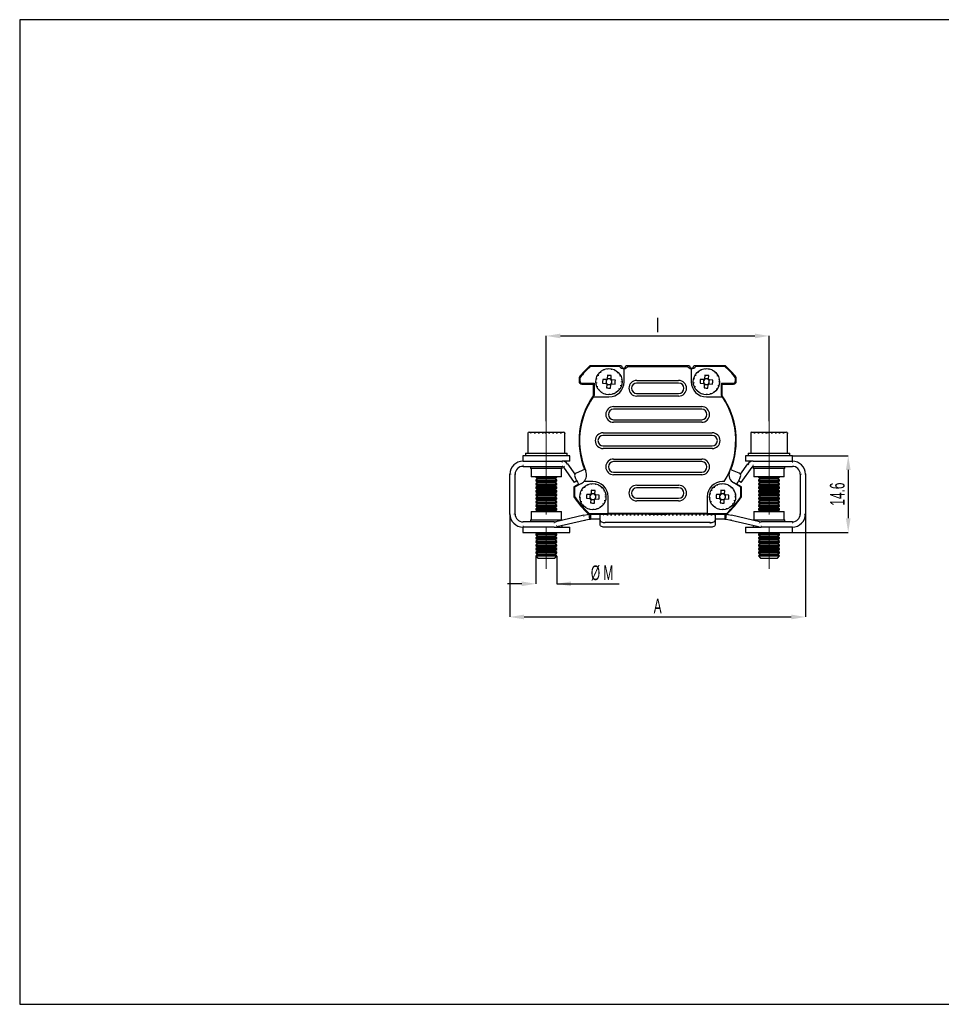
# Model space of a CAD drawing. Header units: millimetres. Extents: x 113 to 1343, y 162 to 690.
# Tile 1 of 46: x 166 to 342, y 250 to 438. Entities that reach past the tile are written whole.
import ezdxf

# ---------------------------------------------------------------- set-up
doc = ezdxf.new("R2010")
doc.units = ezdxf.units.MM
doc.header["$PDSIZE"] = -1
doc.linetypes.add('CENTERX2', pattern=[20.32, 12.7, -2.54, 2.54, -2.54])
doc.linetypes.add('DOT2', pattern=[0.635, 0, -0.635])
doc.layers.add('LINEE_SOTTILI', color=7, linetype='Continuous')
doc.styles.add('SLDTEXTSTYLE2', font='TXT', dxfattribs={"width": 0.605})
doc.dimstyles.new('SLDDIMSTYLE0', dxfattribs={"dimtxt": 2.8, "dimasz": 2.7, "dimexe": 0, "dimexo": 0.0625, "dimgap": 0.7, "dimtad": 1, "dimrnd": 1e-09, "dimzin": 12, "dimdsep": 46, "dimtxsty": 'SLDTEXTSTYLE2', "dimsah": 1, "dimcen": 0.09, "dimadec": 0, "dimazin": 3, "dimtfac": 1, "dimtdec": 3, "dimtofl": 0, "dimtmove": 0, "dimatfit": 3, "dimfxl": 1, "dimfrac": 2, "dimtolj": 1, "dimtzin": 12, "dimarcsym": 0})

# ---------------------------------------------------------------- blocks, each defined once
blk = doc.blocks.new('*D181')
at = {"layer": 'Defpoints', "color": 0}
for p in [(313.18, 355.01), (313.18, 340.41), (323.8, 340.41)]:
    blk.add_point(p, dxfattribs=at)
at = {"layer": 'LINEE_SOTTILI', "color": 0, "lineweight": -2}
for p, q in [((313.24, 355.01), (323.8, 355.01)), ((323.8, 352.31), (323.8, 343.11)), ((313.24, 340.41), (323.8, 340.41))]:
    blk.add_line(p, q, dxfattribs=at)
at = {"layer": 'LINEE_SOTTILI', "color": 0}
for points in [[(324.25, 352.31), (323.35, 352.31), (323.8, 355.01)], [(323.35, 343.11), (324.25, 343.11), (323.8, 340.41)]]:
    blk.add_solid(points, dxfattribs=at)
at = {"layer": 'LINEE_SOTTILI', "color": 0, "insert": (320.3, 347.71), "char_height": 2.8, "attachment_point": 2, "rotation": 90, "style": 'SLDTEXTSTYLE2'}
blk.add_mtext('\\A1;14.6', dxfattribs=at)

msp = doc.modelspace()

# ---------------------------------------------------------------- linework, layer by layer
at = {"color": 7, "linetype": 'Continuous', "lineweight": 25}
for p, q in [((280.53, 372.157), (274.488, 372.157)), ((280.13, 372.057), (274.601, 372.057)), ((293.53, 372.157), (281.33, 372.157)), ((281.73, 372.057), (293.13, 372.057)), ((300.372, 372.157), (294.33, 372.157)), ((300.259, 372.057), (294.73, 372.057)), ((277.836, 370.378), (277.795, 369.723)), ((278.533, 369.676), (278.574, 370.331)), ((281.03, 369.157), (281.03, 371.662)), ((293.83, 371.662), (293.83, 369.157)), ((296.436, 370.378), (296.395, 369.723)), ((297.133, 369.676), (297.174, 370.331)), ((272.43, 369.972), (272.43, 369.207)), ((272.58, 369.919), (272.58, 369.357)), ((272.93, 368.707), (275.13, 368.707)), ((273.08, 368.857), (275.28, 368.857)), ((275.13, 368.707), (275.13, 366.493)), ((275.28, 368.857), (275.28, 366.532)), ((276.91, 368.864), (277.564, 368.822)), ((277.611, 369.561), (276.956, 369.602)), ((277.575, 369.127), (277.555, 368.823)), ((277.602, 369.561), (277.583, 369.258)), ((277.726, 368.639), (277.685, 367.984)), ((277.726, 368.63), (278.03, 368.611)), ((278.099, 369.713), (277.795, 369.732)), ((278.16, 368.602), (278.464, 368.583)), ((278.534, 369.685), (278.23, 369.704)), ((278.424, 367.937), (278.465, 368.592)), ((278.648, 368.754), (279.303, 368.713)), ((278.657, 368.753), (278.677, 369.057)), ((278.685, 369.188), (278.704, 369.492)), ((279.35, 369.451), (278.695, 369.493)), ((283.43, 369.407), (291.43, 369.407)), ((291.43, 368.907), (283.43, 368.907)), ((295.51, 368.864), (296.164, 368.822)), ((296.211, 369.561), (295.556, 369.602)), ((296.175, 369.127), (296.155, 368.823)), ((296.202, 369.561), (296.183, 369.258)), ((296.326, 368.639), (296.285, 367.984)), ((296.326, 368.63), (296.63, 368.611)), ((296.699, 369.713), (296.395, 369.732)), ((296.76, 368.602), (297.064, 368.583)), ((297.134, 369.685), (296.83, 369.704)), ((297.024, 367.937), (297.065, 368.592)), ((297.248, 368.754), (297.903, 368.713)), ((297.257, 368.753), (297.277, 369.057)), ((297.285, 369.188), (297.304, 369.492)), ((297.95, 369.451), (297.295, 369.493)), ((299.58, 366.532), (299.58, 368.857)), ((299.58, 368.857), (301.78, 368.857)), ((299.73, 368.707), (301.93, 368.707)), ((299.73, 366.493), (299.73, 368.707)), ((302.28, 369.357), (302.28, 369.919)), ((302.43, 369.207), (302.43, 369.972)), ((283.43, 366.907), (291.43, 366.907)), ((275.089, 366.257), (278.13, 366.257)), ((291.43, 366.407), (283.43, 366.407)), ((296.73, 366.257), (299.77, 366.257)), ((279.03, 364.407), (295.83, 364.407)), ((295.83, 363.907), (279.03, 363.907)), ((279.03, 361.907), (295.83, 361.907)), ((295.83, 361.407), (279.03, 361.407)), ((262.68, 359.307), (262.68, 355.507)), ((262.88, 359.507), (265.522, 359.507)), ((265.522, 359.507), (269.48, 359.507)), ((269.68, 355.507), (269.68, 359.307)), ((277.03, 359.407), (297.83, 359.407)), ((297.83, 358.907), (277.03, 358.907)), ((305.18, 359.307), (305.18, 355.507)), ((305.38, 359.507), (308.173, 359.507)), ((308.173, 359.507), (311.98, 359.507)), ((312.18, 355.507), (312.18, 359.307)), ((262.18, 355.507), (262.18, 355.007)), ((262.18, 355.507), (270.18, 355.507)), ((270.18, 355.007), (270.18, 355.507)), ((277.03, 356.907), (297.83, 356.907)), ((297.83, 356.407), (277.03, 356.407)), ((304.68, 355.507), (304.68, 355.007)), ((304.68, 355.507), (312.68, 355.507)), ((312.68, 355.007), (312.68, 355.507)), ((261.68, 355.007), (261.68, 354.007)), ((270.68, 355.007), (261.68, 355.007)), ((261.73, 354.007), (261.68, 354.007)), ((261.73, 354.007), (269.181, 354.007)), ((270.68, 354.007), (269.181, 354.007)), ((270.246, 353.453), (271.62, 351.491)), ((270.68, 354.007), (270.68, 355.007)), ((279.03, 354.407), (295.83, 354.407)), ((295.83, 353.907), (279.03, 353.907)), ((303.234, 351.483), (304.613, 353.453)), ((304.18, 355.007), (304.18, 354.007)), ((313.18, 355.007), (304.18, 355.007)), ((305.68, 354.007), (304.18, 354.007)), ((305.678, 354.007), (313.13, 354.007)), ((313.18, 354.007), (313.13, 354.007)), ((313.18, 354.007), (313.18, 355.007)), ((259.23, 343.907), (259.23, 351.507)), ((260.23, 343.907), (260.23, 351.507)), ((261.73, 353.007), (269.181, 353.007)), ((263.18, 353.007), (263.18, 352.607)), ((269.18, 352.607), (263.18, 352.607)), ((263.28, 352.607), (263.28, 351.007)), ((269.08, 351.007), (269.08, 352.607)), ((269.18, 352.607), (269.18, 353.007)), ((269.427, 352.88), (271.511, 349.904)), ((273.478, 352.397), (271.864, 351.712)), ((279.03, 351.907), (295.83, 351.907)), ((295.83, 351.407), (279.03, 351.407)), ((302.981, 351.706), (301.363, 352.351)), ((303.349, 349.904), (305.432, 352.88)), ((305.678, 353.007), (313.13, 353.007)), ((305.68, 353.007), (305.68, 352.607)), ((311.68, 352.607), (305.68, 352.607)), ((305.78, 352.607), (305.78, 351.007)), ((311.58, 351.007), (311.58, 352.607)), ((311.68, 352.607), (311.68, 353.007)), ((314.63, 351.507), (314.63, 343.907)), ((315.63, 351.507), (315.63, 343.907)), ((269.08, 351.007), (263.28, 351.007)), ((264.18, 351.007), (264.18, 350.927)), ((264.18, 350.927), (264.57, 350.654)), ((264.18, 350.927), (268.18, 350.927)), ((264.57, 350.654), (264.18, 350.381)), ((264.18, 350.381), (264.18, 350.238)), ((264.18, 350.381), (268.18, 350.381)), ((264.18, 350.238), (264.57, 349.965)), ((264.18, 350.238), (268.18, 350.238)), ((264.57, 349.965), (264.18, 349.692)), ((264.18, 349.692), (264.18, 349.55)), ((264.18, 349.692), (268.18, 349.692)), ((264.18, 349.55), (264.57, 349.277)), ((264.18, 349.55), (268.18, 349.55)), ((264.57, 350.654), (267.79, 350.654)), ((264.57, 349.965), (267.79, 349.965)), ((267.79, 350.654), (268.18, 350.927)), ((268.18, 350.381), (267.79, 350.654)), ((267.79, 349.965), (268.18, 350.238)), ((268.18, 349.692), (267.79, 349.965)), ((267.79, 349.277), (268.18, 349.55)), ((268.18, 350.927), (268.18, 351.007)), ((268.18, 350.238), (268.18, 350.381)), ((268.18, 349.55), (268.18, 349.692)), ((272.304, 349.614), (271.43, 349.109)), ((271.981, 350.233), (271.511, 349.904)), ((272.901, 349.746), (271.58, 349.02)), ((275.055, 350.107), (273.364, 350.107)), ((300.125, 350.107), (299.805, 350.107)), ((303.33, 349.051), (301.958, 349.843)), ((303.43, 349.109), (302.545, 349.595)), ((303.349, 349.904), (302.879, 350.233)), ((311.58, 351.007), (305.78, 351.007)), ((306.68, 351.007), (306.68, 350.927)), ((306.68, 350.927), (307.07, 350.654)), ((306.68, 350.927), (310.68, 350.927)), ((307.07, 350.654), (306.68, 350.381)), ((306.68, 350.381), (306.68, 350.238)), ((306.68, 350.381), (310.68, 350.381)), ((306.68, 350.238), (307.07, 349.965)), ((306.68, 350.238), (310.68, 350.238)), ((307.07, 349.965), (306.68, 349.692)), ((306.68, 349.692), (306.68, 349.55)), ((306.68, 349.692), (310.68, 349.692)), ((306.68, 349.55), (307.07, 349.277)), ((306.68, 349.55), (310.68, 349.55)), ((307.07, 350.654), (310.29, 350.654)), ((307.07, 349.965), (310.29, 349.965)), ((310.29, 350.654), (310.68, 350.927)), ((310.68, 350.381), (310.29, 350.654)), ((310.29, 349.965), (310.68, 350.238)), ((310.68, 349.692), (310.29, 349.965)), ((310.29, 349.277), (310.68, 349.55)), ((310.68, 350.927), (310.68, 351.007)), ((310.68, 350.238), (310.68, 350.381)), ((310.68, 349.55), (310.68, 349.692)), ((264.57, 349.277), (264.18, 349.004)), ((264.18, 349.004), (264.18, 348.861)), ((264.18, 349.004), (268.18, 349.004)), ((264.18, 348.861), (264.57, 348.588)), ((264.18, 348.861), (268.18, 348.861)), ((264.57, 348.588), (264.18, 348.315)), ((264.18, 348.315), (264.18, 348.173)), ((264.18, 348.315), (268.18, 348.315)), ((264.18, 348.173), (264.57, 347.9)), ((264.18, 348.173), (268.18, 348.173)), ((264.57, 347.9), (264.18, 347.627)), ((264.18, 347.627), (264.18, 347.484)), ((264.18, 347.627), (268.18, 347.627)), ((264.57, 349.277), (267.79, 349.277)), ((264.57, 348.588), (267.79, 348.588)), ((264.57, 347.9), (267.79, 347.9)), ((268.18, 349.004), (267.79, 349.277)), ((267.79, 348.588), (268.18, 348.861)), ((268.18, 348.315), (267.79, 348.588)), ((267.79, 347.9), (268.18, 348.173)), ((268.18, 347.627), (267.79, 347.9)), ((268.18, 348.861), (268.18, 349.004)), ((268.18, 348.173), (268.18, 348.315)), ((268.18, 347.484), (268.18, 347.627)), ((271.43, 349.109), (271.43, 347.204)), ((271.58, 349.02), (271.58, 347.25)), ((274.536, 347.611), (273.881, 347.652)), ((274.761, 348.428), (274.72, 347.773)), ((275.024, 347.763), (274.72, 347.782)), ((275.459, 347.735), (275.155, 347.754)), ((275.458, 347.726), (275.499, 348.381)), ((283.43, 349.407), (291.43, 349.407)), ((291.43, 348.907), (283.43, 348.907)), ((299.286, 347.611), (298.631, 347.652)), ((299.511, 348.428), (299.47, 347.773)), ((299.774, 347.763), (299.47, 347.782)), ((300.209, 347.735), (299.905, 347.754)), ((300.208, 347.726), (300.249, 348.381)), ((303.33, 347.234), (303.33, 349.051)), ((303.43, 347.204), (303.43, 349.109)), ((307.07, 349.277), (306.68, 349.004)), ((306.68, 349.004), (306.68, 348.861)), ((306.68, 349.004), (310.68, 349.004)), ((306.68, 348.861), (307.07, 348.588)), ((306.68, 348.861), (310.68, 348.861)), ((307.07, 348.588), (306.68, 348.315)), ((306.68, 348.315), (306.68, 348.173)), ((306.68, 348.315), (310.68, 348.315)), ((306.68, 348.173), (307.07, 347.9)), ((306.68, 348.173), (310.68, 348.173)), ((307.07, 347.9), (306.68, 347.627)), ((306.68, 347.627), (306.68, 347.484)), ((306.68, 347.627), (310.68, 347.627)), ((307.07, 349.277), (310.29, 349.277)), ((307.07, 348.588), (310.29, 348.588)), ((307.07, 347.9), (310.29, 347.9)), ((310.68, 349.004), (310.29, 349.277)), ((310.29, 348.588), (310.68, 348.861)), ((310.68, 348.315), (310.29, 348.588)), ((310.29, 347.9), (310.68, 348.173)), ((310.68, 347.627), (310.29, 347.9)), ((310.68, 348.861), (310.68, 349.004)), ((310.68, 348.173), (310.68, 348.315)), ((310.68, 347.484), (310.68, 347.627)), ((264.18, 347.484), (264.57, 347.211)), ((264.18, 347.484), (268.18, 347.484)), ((264.57, 347.211), (264.18, 346.938)), ((264.18, 346.938), (264.18, 346.796)), ((264.18, 346.938), (268.18, 346.938)), ((264.18, 346.796), (264.57, 346.523)), ((264.18, 346.796), (268.18, 346.796)), ((264.57, 346.523), (264.18, 346.25)), ((264.18, 346.25), (264.18, 346.107)), ((264.18, 346.25), (268.18, 346.25)), ((264.18, 346.107), (264.57, 345.834)), ((264.18, 346.107), (268.18, 346.107)), ((264.57, 345.834), (264.18, 345.561)), ((264.57, 347.211), (267.79, 347.211)), ((264.57, 346.523), (267.79, 346.523)), ((264.57, 345.834), (267.79, 345.834)), ((267.79, 347.211), (268.18, 347.484)), ((268.18, 346.938), (267.79, 347.211)), ((267.79, 346.523), (268.18, 346.796)), ((268.18, 346.25), (267.79, 346.523)), ((267.79, 345.834), (268.18, 346.107)), ((268.18, 345.561), (267.79, 345.834)), ((268.18, 346.796), (268.18, 346.938)), ((268.18, 346.107), (268.18, 346.25)), ((273.835, 346.914), (274.489, 346.872)), ((274.5, 347.177), (274.48, 346.873)), ((274.527, 347.611), (274.508, 347.308)), ((274.651, 346.689), (274.61, 346.034)), ((274.651, 346.68), (274.955, 346.661)), ((275.085, 346.652), (275.389, 346.633)), ((275.349, 345.987), (275.39, 346.642)), ((275.573, 346.804), (276.228, 346.763)), ((275.582, 346.803), (275.602, 347.107)), ((275.61, 347.238), (275.629, 347.542)), ((276.275, 347.501), (275.62, 347.543)), ((277.955, 344.007), (277.955, 347.207)), ((283.43, 346.907), (291.43, 346.907)), ((291.43, 346.407), (283.43, 346.407)), ((296.905, 347.207), (296.905, 344.007)), ((298.585, 346.914), (299.239, 346.872)), ((299.25, 347.177), (299.23, 346.873)), ((299.277, 347.611), (299.258, 347.308)), ((299.401, 346.689), (299.36, 346.034)), ((299.401, 346.68), (299.705, 346.661)), ((299.835, 346.652), (300.139, 346.633)), ((300.099, 345.987), (300.14, 346.642)), ((300.323, 346.804), (300.978, 346.763)), ((300.332, 346.803), (300.352, 347.107)), ((300.36, 347.238), (300.379, 347.542)), ((301.025, 347.501), (300.37, 347.543)), ((306.68, 347.484), (307.07, 347.211)), ((306.68, 347.484), (310.68, 347.484)), ((307.07, 347.211), (306.68, 346.938)), ((306.68, 346.938), (306.68, 346.796)), ((306.68, 346.938), (310.68, 346.938)), ((306.68, 346.796), (307.07, 346.523)), ((306.68, 346.796), (310.68, 346.796)), ((307.07, 346.523), (306.68, 346.25)), ((306.68, 346.25), (306.68, 346.107)), ((306.68, 346.25), (310.68, 346.25)), ((306.68, 346.107), (307.07, 345.834)), ((306.68, 346.107), (310.68, 346.107)), ((307.07, 345.834), (306.68, 345.561)), ((307.07, 347.211), (310.29, 347.211)), ((307.07, 346.523), (310.29, 346.523)), ((307.07, 345.834), (310.29, 345.834)), ((310.29, 347.211), (310.68, 347.484)), ((310.68, 346.938), (310.29, 347.211)), ((310.29, 346.523), (310.68, 346.796)), ((310.68, 346.25), (310.29, 346.523)), ((310.29, 345.834), (310.68, 346.107)), ((310.68, 345.561), (310.29, 345.834)), ((310.68, 346.796), (310.68, 346.938)), ((310.68, 346.107), (310.68, 346.25)), ((263.28, 344.407), (263.28, 342.807)), ((263.28, 344.407), (269.08, 344.407)), ((264.18, 345.561), (264.18, 345.419)), ((264.18, 345.561), (268.18, 345.561)), ((264.18, 345.419), (264.57, 345.146)), ((264.18, 345.419), (268.18, 345.419)), ((264.57, 345.146), (264.18, 344.873)), ((264.18, 344.873), (264.18, 344.731)), ((264.18, 344.873), (268.18, 344.873)), ((264.18, 344.731), (264.57, 344.457)), ((264.18, 344.731), (268.18, 344.731)), ((264.57, 344.457), (264.498, 344.407)), ((264.57, 345.146), (267.79, 345.146)), ((264.57, 344.457), (267.79, 344.457)), ((267.79, 345.146), (268.18, 345.419)), ((268.18, 344.873), (267.79, 345.146)), ((267.79, 344.457), (268.18, 344.731)), ((267.861, 344.407), (267.79, 344.457)), ((268.18, 345.419), (268.18, 345.561)), ((268.18, 344.731), (268.18, 344.873)), ((269.08, 342.807), (269.08, 344.407)), ((274.217, 343.907), (277.93, 343.907)), ((274.316, 343.891), (274.43, 342.898)), ((274.33, 344.007), (277.955, 344.007)), ((274.601, 343.907), (274.601, 342.907)), ((276.43, 343.704), (276.43, 343.888)), ((277.93, 343.907), (278.03, 344.007)), ((285.68, 343.907), (277.93, 343.907)), ((296.905, 344.007), (277.955, 344.007)), ((285.58, 344.007), (285.68, 343.907)), ((285.68, 343.907), (289.18, 343.907)), ((289.18, 343.907), (289.28, 344.007)), ((296.93, 343.907), (289.18, 343.907)), ((296.83, 344.007), (296.93, 343.907)), ((296.905, 344.007), (300.602, 344.007)), ((296.93, 343.907), (300.642, 343.907)), ((298.43, 343.888), (298.43, 343.704)), ((300.259, 343.907), (300.259, 342.907)), ((300.43, 342.898), (300.544, 343.891)), ((305.78, 344.407), (305.78, 342.807)), ((305.78, 344.407), (311.58, 344.407)), ((306.68, 345.561), (306.68, 345.419)), ((306.68, 345.561), (310.68, 345.561)), ((306.68, 345.419), (307.07, 345.146)), ((306.68, 345.419), (310.68, 345.419)), ((307.07, 345.146), (306.68, 344.873)), ((306.68, 344.873), (306.68, 344.731)), ((306.68, 344.873), (310.68, 344.873)), ((306.68, 344.731), (307.07, 344.457)), ((306.68, 344.731), (310.68, 344.731)), ((307.07, 344.457), (306.998, 344.407)), ((307.07, 345.146), (310.29, 345.146)), ((307.07, 344.457), (310.29, 344.457)), ((310.29, 345.146), (310.68, 345.419)), ((310.68, 344.873), (310.29, 345.146)), ((310.29, 344.457), (310.68, 344.731)), ((310.361, 344.407), (310.29, 344.457)), ((310.68, 345.419), (310.68, 345.561)), ((310.68, 344.731), (310.68, 344.873)), ((311.58, 342.807), (311.58, 344.407)), ((267.648, 342.407), (261.73, 342.407)), ((263.18, 342.807), (263.18, 342.407)), ((263.18, 342.807), (269.18, 342.807)), ((273.333, 343.681), (267.985, 342.446)), ((273.448, 342.681), (268.21, 341.472)), ((269.18, 342.722), (269.18, 342.807)), ((273.333, 343.681), (274.038, 343.843)), ((274.263, 342.869), (273.448, 342.681)), ((276.413, 342.907), (274.601, 342.907)), ((276.43, 342.728), (276.43, 343.704)), ((276.43, 341.845), (276.43, 342.728)), ((297.43, 342.259), (277.43, 342.259)), ((298.43, 343.704), (298.43, 342.728)), ((298.43, 342.728), (298.43, 341.845)), ((300.259, 342.907), (298.447, 342.907)), ((301.411, 342.681), (300.596, 342.869)), ((300.821, 343.843), (301.526, 343.681)), ((306.649, 341.472), (301.411, 342.681)), ((306.874, 342.446), (301.526, 343.681)), ((305.68, 342.807), (305.68, 342.722)), ((305.68, 342.807), (311.68, 342.807)), ((313.13, 342.407), (307.212, 342.407)), ((311.68, 342.407), (311.68, 342.807)), ((261.68, 341.407), (261.68, 340.407)), ((261.68, 341.407), (261.73, 341.407)), ((261.68, 340.407), (270.68, 340.407)), ((267.648, 341.407), (261.73, 341.407)), ((264.57, 340.327), (264.18, 340.054)), ((264.454, 340.407), (264.57, 340.327)), ((264.57, 340.327), (267.79, 340.327)), ((267.648, 341.407), (270.68, 341.407)), ((267.79, 340.327), (267.905, 340.407)), ((268.18, 340.054), (267.79, 340.327)), ((269.18, 341.407), (269.18, 341.695)), ((270.68, 340.407), (270.68, 341.407)), ((297.43, 341.376), (277.43, 341.376)), ((304.18, 341.407), (304.18, 340.407)), ((304.18, 341.407), (307.212, 341.407)), ((304.18, 340.407), (313.18, 340.407)), ((305.68, 341.695), (305.68, 341.407)), ((307.07, 340.327), (306.68, 340.054)), ((306.954, 340.407), (307.07, 340.327)), ((307.07, 340.327), (310.29, 340.327)), ((313.13, 341.407), (307.212, 341.407)), ((310.29, 340.327), (310.405, 340.407)), ((310.68, 340.054), (310.29, 340.327)), ((313.13, 341.407), (313.18, 341.407)), ((313.18, 340.407), (313.18, 341.407)), ((264.18, 340.054), (264.18, 339.911)), ((264.18, 340.054), (268.18, 340.054)), ((264.18, 339.911), (264.57, 339.638)), ((264.18, 339.911), (268.18, 339.911)), ((264.57, 339.638), (264.18, 339.365)), ((264.18, 339.365), (264.18, 339.223)), ((264.18, 339.365), (268.18, 339.365)), ((264.18, 339.223), (264.57, 338.95)), ((264.18, 339.223), (268.18, 339.223)), ((264.57, 338.95), (264.18, 338.677)), ((264.18, 338.677), (264.18, 338.534)), ((264.18, 338.677), (268.18, 338.677)), ((264.18, 338.534), (264.57, 338.261)), ((264.18, 338.534), (268.18, 338.534)), ((264.57, 338.261), (264.18, 337.988)), ((264.57, 339.638), (267.79, 339.638)), ((264.57, 338.95), (267.79, 338.95)), ((264.57, 338.261), (267.79, 338.261)), ((267.79, 339.638), (268.18, 339.911)), ((268.18, 339.365), (267.79, 339.638)), ((267.79, 338.95), (268.18, 339.223)), ((268.18, 338.677), (267.79, 338.95)), ((267.79, 338.261), (268.18, 338.534)), ((268.18, 337.988), (267.79, 338.261)), ((268.18, 339.911), (268.18, 340.054)), ((268.18, 339.223), (268.18, 339.365)), ((268.18, 338.534), (268.18, 338.677)), ((306.68, 340.054), (306.68, 339.911)), ((306.68, 340.054), (310.68, 340.054)), ((306.68, 339.911), (307.07, 339.638)), ((306.68, 339.911), (310.68, 339.911)), ((307.07, 339.638), (306.68, 339.365)), ((306.68, 339.365), (306.68, 339.223)), ((306.68, 339.365), (310.68, 339.365)), ((306.68, 339.223), (307.07, 338.95)), ((306.68, 339.223), (310.68, 339.223)), ((307.07, 338.95), (306.68, 338.677)), ((306.68, 338.677), (306.68, 338.534)), ((306.68, 338.677), (310.68, 338.677)), ((306.68, 338.534), (307.07, 338.261)), ((306.68, 338.534), (310.68, 338.534)), ((307.07, 338.261), (306.68, 337.988)), ((307.07, 339.638), (310.29, 339.638)), ((307.07, 338.95), (310.29, 338.95)), ((307.07, 338.261), (310.29, 338.261)), ((310.29, 339.638), (310.68, 339.911)), ((310.68, 339.365), (310.29, 339.638)), ((310.29, 338.95), (310.68, 339.223)), ((310.68, 338.677), (310.29, 338.95)), ((310.29, 338.261), (310.68, 338.534)), ((310.68, 337.988), (310.29, 338.261)), ((310.68, 339.911), (310.68, 340.054)), ((310.68, 339.223), (310.68, 339.365)), ((310.68, 338.534), (310.68, 338.677)), ((264.18, 337.988), (264.18, 337.846)), ((264.18, 337.988), (268.18, 337.988)), ((264.18, 337.846), (264.57, 337.573)), ((264.18, 337.846), (268.18, 337.846)), ((264.57, 337.573), (264.18, 337.3)), ((264.18, 337.3), (264.18, 337.157)), ((264.18, 337.3), (268.18, 337.3)), ((264.18, 337.157), (264.57, 336.884)), ((264.18, 337.157), (268.18, 337.157)), ((264.57, 336.884), (264.18, 336.611)), ((264.18, 336.611), (264.18, 336.469)), ((264.18, 336.611), (268.18, 336.611)), ((264.18, 336.469), (264.57, 336.196)), ((264.18, 336.469), (268.18, 336.469)), ((264.57, 337.573), (267.79, 337.573)), ((264.57, 336.884), (267.79, 336.884)), ((267.79, 337.573), (268.18, 337.846)), ((268.18, 337.3), (267.79, 337.573)), ((267.79, 336.884), (268.18, 337.157)), ((268.18, 336.611), (267.79, 336.884)), ((267.79, 336.196), (268.18, 336.469)), ((268.18, 337.846), (268.18, 337.988)), ((268.18, 337.157), (268.18, 337.3)), ((268.18, 336.469), (268.18, 336.611)), ((306.68, 337.988), (306.68, 337.846)), ((306.68, 337.988), (310.68, 337.988)), ((306.68, 337.846), (307.07, 337.573)), ((306.68, 337.846), (310.68, 337.846)), ((307.07, 337.573), (306.68, 337.3)), ((306.68, 337.3), (306.68, 337.157)), ((306.68, 337.3), (310.68, 337.3)), ((306.68, 337.157), (307.07, 336.884)), ((306.68, 337.157), (310.68, 337.157)), ((307.07, 336.884), (306.68, 336.611)), ((306.68, 336.611), (306.68, 336.469)), ((306.68, 336.611), (310.68, 336.611)), ((306.68, 336.469), (307.07, 336.196)), ((306.68, 336.469), (310.68, 336.469)), ((307.07, 337.573), (310.29, 337.573)), ((307.07, 336.884), (310.29, 336.884)), ((310.29, 337.573), (310.68, 337.846)), ((310.68, 337.3), (310.29, 337.573)), ((310.29, 336.884), (310.68, 337.157)), ((310.68, 336.611), (310.29, 336.884)), ((310.29, 336.196), (310.68, 336.469)), ((310.68, 337.846), (310.68, 337.988)), ((310.68, 337.157), (310.68, 337.3)), ((310.68, 336.469), (310.68, 336.611)), ((264.57, 336.196), (264.18, 335.923)), ((264.18, 335.923), (264.18, 335.897)), ((264.18, 335.923), (268.18, 335.923)), ((264.18, 335.897), (264.57, 335.507)), ((264.18, 335.897), (265.781, 335.897)), ((264.57, 336.196), (267.79, 336.196)), ((264.57, 335.507), (265.859, 335.507)), ((265.781, 335.897), (268.18, 335.897)), ((265.859, 335.507), (267.79, 335.507)), ((268.18, 335.923), (267.79, 336.196)), ((267.79, 335.507), (268.18, 335.897)), ((268.18, 335.897), (268.18, 335.923)), ((307.07, 336.196), (306.68, 335.923)), ((306.68, 335.923), (306.68, 335.897)), ((306.68, 335.923), (310.68, 335.923)), ((306.68, 335.897), (307.07, 335.507)), ((306.68, 335.897), (308.373, 335.897)), ((307.07, 336.196), (310.29, 336.196)), ((307.07, 335.507), (308.432, 335.507)), ((308.373, 335.897), (310.68, 335.897)), ((308.432, 335.507), (310.29, 335.507)), ((310.68, 335.923), (310.29, 336.196)), ((310.29, 335.507), (310.68, 335.897)), ((310.68, 335.897), (310.68, 335.923))]:
    msp.add_line(p, q, dxfattribs=at)
at = {"color": 7, "linetype": 'DOT2', "lineweight": 18}
for p, q in [((283.43, 368.907), (283.43, 369.407)), ((291.43, 369.407), (291.43, 368.907)), ((283.43, 366.907), (283.43, 366.407)), ((291.43, 366.407), (291.43, 366.907)), ((279.03, 363.907), (279.03, 364.407)), ((295.83, 364.407), (295.83, 363.907)), ((279.03, 361.907), (279.03, 361.407)), ((295.83, 361.407), (295.83, 361.907)), ((265.482, 359.307), (262.68, 359.307)), ((269.68, 359.307), (265.482, 359.307)), ((277.03, 358.907), (277.03, 359.407)), ((297.83, 359.407), (297.83, 358.907)), ((308.142, 359.307), (305.18, 359.307)), ((312.18, 359.307), (308.142, 359.307)), ((277.03, 356.907), (277.03, 356.407)), ((297.83, 356.407), (297.83, 356.907)), ((261.73, 354.007), (261.73, 353.007)), ((269.181, 353.007), (269.181, 354.007)), ((270.246, 353.453), (269.427, 352.88)), ((279.03, 353.907), (279.03, 354.407)), ((295.83, 354.407), (295.83, 353.907)), ((305.432, 352.88), (304.613, 353.453)), ((305.678, 354.007), (305.678, 353.007)), ((313.13, 353.007), (313.13, 354.007)), ((260.23, 351.507), (259.23, 351.507)), ((279.03, 351.907), (279.03, 351.407)), ((295.83, 351.407), (295.83, 351.907)), ((315.63, 351.507), (314.63, 351.507)), ((283.43, 348.907), (283.43, 349.407)), ((291.43, 349.407), (291.43, 348.907)), ((283.43, 346.907), (283.43, 346.407)), ((291.43, 346.407), (291.43, 346.907)), ((259.23, 343.907), (260.23, 343.907)), ((314.63, 343.907), (315.63, 343.907)), ((261.73, 342.407), (261.73, 341.407)), ((267.648, 341.407), (267.648, 342.407)), ((267.985, 342.446), (268.21, 341.472)), ((273.448, 342.681), (273.333, 343.681)), ((298.43, 343.704), (276.43, 343.704)), ((277.43, 342.259), (277.43, 341.376)), ((297.43, 341.376), (297.43, 342.259)), ((301.526, 343.681), (301.411, 342.681)), ((306.649, 341.472), (306.874, 342.446)), ((307.212, 342.407), (307.212, 341.407)), ((313.13, 341.407), (313.13, 342.407))]:
    msp.add_line(p, q, dxfattribs=at)
msp.add_lwpolyline([(165.672, 438.245), (165.672, 250.34), (525.524, 250.34), (525.524, 438.245)], close=True)
at = {"color": 7, "linetype": 'Continuous', "lineweight": 25, "flags": 128}
for points in [[(276.43, 342.728), (276.449, 342.636), (276.506, 342.548), (276.598, 342.467), (276.723, 342.396), (276.874, 342.338), (277.047, 342.294), (277.235, 342.268), (277.43, 342.259)], [(297.43, 342.259), (297.625, 342.268), (297.812, 342.294), (297.985, 342.338), (298.137, 342.396), (298.261, 342.467), (298.354, 342.548), (298.41, 342.636), (298.43, 342.728)], [(277.43, 341.376), (277.235, 341.385), (277.047, 341.411), (276.874, 341.455), (276.723, 341.513), (276.598, 341.584), (276.506, 341.665), (276.449, 341.753), (276.43, 341.845)], [(298.43, 341.845), (298.41, 341.753), (298.354, 341.665), (298.261, 341.584), (298.137, 341.513), (297.985, 341.455), (297.812, 341.411), (297.625, 341.385), (297.43, 341.376)]]:
    msp.add_lwpolyline(points, dxfattribs=at)
at = {"color": 7, "linetype": 'Continuous', "lineweight": 25}
for centre in [(278.13, 369.157), (296.73, 369.157), (275.055, 347.207), (299.805, 347.207)]:
    msp.add_circle(centre, 2.5, dxfattribs=at)
at = {"color": 7, "linetype": 'DOT2', "lineweight": 18}
for centre in [(278.13, 369.157), (296.73, 369.157), (275.055, 347.207), (299.805, 347.207)]:
    msp.add_circle(centre, 2.404, dxfattribs=at)
at = {"color": 7, "linetype": 'Continuous', "lineweight": 25}
for centre, radius, start, end in [((287.43, 357.907), 19.25, 132.24645, 141.18929), ((287.43, 357.907), 19.1, 132.19718, 141.03105), ((280.93, 372.657), 1, 216.8699, 275.73917), ((280.93, 372.157), 0.4, 180, 0), ((280.93, 372.657), 1, 275.73917, 323.1301), ((293.93, 372.657), 1, 216.8699, 264.26083), ((293.93, 372.157), 0.4, 180, 0), ((293.93, 372.657), 1, 264.26083, 323.1301), ((287.43, 357.907), 19.1, 38.96895, 47.80282), ((287.43, 357.907), 19.25, 38.81071, 47.75355), ((277.65, 361.542), 8.838, 83.99541, 88.79435), ((296.25, 361.542), 8.838, 83.99541, 88.79435), ((272.93, 369.207), 0.5, 180, 270), ((273.08, 369.357), 0.5, 180, 270), ((285.745, 368.678), 8.838, 173.99541, 178.79435), ((278.13, 369.157), 0.657, 210.66454, 232.12523), ((278.13, 369.157), 0.556, 169.62881, 183.16095), ((278.13, 369.157), 0.556, 183.16095, 218.11309), ((278.13, 369.157), 0.556, 134.67667, 169.62881), ((278.13, 369.157), 0.657, 120.66454, 142.12523), ((278.13, 369.157), 0.556, 218.11309, 224.67667), ((278.13, 369.157), 0.556, 224.67667, 259.62881), ((278.13, 369.157), 0.556, 128.11309, 134.67667), ((278.13, 369.157), 0.556, 93.16095, 128.11309), ((278.13, 369.157), 0.556, 259.62881, 273.16095), ((278.13, 369.157), 0.556, 79.62881, 93.16095), ((278.13, 369.157), 2.9, 270, 0), ((278.13, 369.157), 0.556, 273.16095, 308.11309), ((278.13, 369.157), 0.556, 44.67667, 79.62881), ((278.13, 369.157), 0.657, 300.66454, 322.12523), ((278.13, 369.157), 0.556, 308.11309, 314.67667), ((278.13, 369.157), 0.556, 314.67667, 349.62881), ((278.13, 369.157), 0.556, 38.11309, 44.67667), ((278.13, 369.157), 0.657, 30.66454, 52.12523), ((278.13, 369.157), 0.556, 3.16095, 38.11309), ((278.13, 369.157), 0.556, 349.62881, 3.16095), ((270.514, 369.637), 8.838, 353.99541, 358.79435), ((283.43, 367.907), 1.5, 90, 270), ((283.43, 367.907), 1, 90, 270), ((291.43, 367.907), 1.5, 270, 90), ((291.43, 367.907), 1, 270, 90), ((296.73, 369.157), 2.9, 180, 270), ((304.345, 368.678), 8.838, 173.99541, 178.79435), ((296.73, 369.157), 0.657, 210.66454, 232.12523), ((296.73, 369.157), 0.556, 169.62881, 183.16095), ((296.73, 369.157), 0.556, 183.16095, 218.11309), ((296.73, 369.157), 0.556, 134.67667, 169.62881), ((296.73, 369.157), 0.657, 120.66454, 142.12523), ((296.73, 369.157), 0.556, 218.11309, 224.67667), ((296.73, 369.157), 0.556, 224.67667, 259.62881), ((296.73, 369.157), 0.556, 128.11309, 134.67667), ((296.73, 369.157), 0.556, 93.16095, 128.11309), ((296.73, 369.157), 0.556, 259.62881, 273.16095), ((296.73, 369.157), 0.556, 79.62881, 93.16095), ((296.73, 369.157), 0.556, 273.16095, 308.11309), ((296.73, 369.157), 0.556, 44.67667, 79.62881), ((296.73, 369.157), 0.657, 300.66454, 322.12523), ((296.73, 369.157), 0.556, 308.11309, 314.67667), ((296.73, 369.157), 0.556, 314.67667, 349.62881), ((296.73, 369.157), 0.556, 38.11309, 44.67667), ((296.73, 369.157), 0.657, 30.66454, 52.12523), ((296.73, 369.157), 0.556, 3.16095, 38.11309), ((296.73, 369.157), 0.556, 349.62881, 3.16095), ((289.114, 369.637), 8.838, 353.99541, 358.79435), ((301.78, 369.357), 0.5, 270, 360), ((301.93, 369.207), 0.5, 270, 0), ((287.43, 357.907), 15, 145.08479, 201.55214), ((287.43, 357.907), 14.9, 144.63052, 145.91635), ((278.61, 376.773), 8.838, 263.99541, 268.79435), ((297.21, 376.773), 8.838, 263.99541, 268.79435), ((287.43, 357.907), 14.9, 34.08365, 35.36948), ((287.43, 357.907), 15, 338.25898, 34.91521), ((287.43, 357.907), 14.9, 145.91635, 202.98242), ((287.43, 357.907), 14.9, 328.43336, 34.08365), ((279.03, 362.907), 1.5, 90, 270), ((279.03, 362.907), 1, 90, 270), ((295.83, 362.907), 1.5, 270, 90), ((295.83, 362.907), 1, 270, 90), ((262.88, 359.307), 0.2, 90, 180), ((269.48, 359.307), 0.2, 0, 90), ((277.03, 357.907), 1.5, 90, 270), ((277.03, 357.907), 1, 90, 270), ((297.83, 357.907), 1.5, 270, 90), ((297.83, 357.907), 1, 270, 90), ((305.38, 359.307), 0.2, 90, 180), ((311.98, 359.307), 0.2, 0, 90), ((261.73, 351.507), 2.5, 90, 180), ((269.181, 352.707), 1.3, 35, 90), ((279.03, 352.907), 1.5, 90, 270), ((279.03, 352.907), 1, 90, 270), ((295.83, 352.907), 1.5, 270, 90), ((295.83, 352.907), 1, 270, 90), ((305.678, 352.707), 1.3, 90, 145), ((313.13, 351.507), 2.5, 0, 90), ((261.73, 351.507), 1.5, 90, 180), ((269.181, 352.707), 0.3, 35, 90), ((272.059, 351.251), 0.5, 113, 203.41387), ((272.009, 351.367), 1.85, 317.07247, 22.98242), ((302.883, 351.445), 1.85, 162.41343, 240), ((303.026, 351.399), 2, 157.35077, 162.41343), ((302.796, 351.241), 0.5, 336.5484, 68.25898), ((305.678, 352.707), 0.3, 90, 145), ((313.13, 351.507), 1.5, 0, 90), ((287.43, 357.907), 17.25, 203.41387, 208.73773), ((272.009, 351.367), 1.85, 298.80754, 317.07247), ((275.055, 347.207), 2.9, 0, 90), ((299.805, 347.207), 2.9, 90, 180), ((287.43, 357.907), 17.25, 331.19246, 336.5484), ((282.67, 346.728), 8.838, 173.99541, 178.79435), ((275.055, 347.207), 0.657, 120.66454, 142.12523), ((275.055, 347.207), 0.556, 128.11309, 134.67667), ((275.055, 347.207), 0.556, 93.16095, 128.11309), ((274.575, 339.592), 8.838, 83.99541, 88.79435), ((275.055, 347.207), 0.556, 79.62881, 93.16095), ((275.055, 347.207), 0.556, 44.67667, 79.62881), ((275.055, 347.207), 0.657, 30.66454, 52.12523), ((283.43, 347.907), 1.5, 90, 270), ((283.43, 347.907), 1, 90, 270), ((291.43, 347.907), 1.5, 270, 90), ((291.43, 347.907), 1, 270, 90), ((307.42, 346.728), 8.838, 173.99541, 178.79435), ((299.805, 347.207), 0.657, 120.66454, 142.12523), ((299.805, 347.207), 0.556, 128.11309, 134.67667), ((299.805, 347.207), 0.556, 93.16095, 128.11309), ((299.325, 339.592), 8.838, 83.99541, 88.79435), ((299.805, 347.207), 0.556, 79.62881, 93.16095), ((299.805, 347.207), 0.556, 44.67667, 79.62881), ((299.805, 347.207), 0.657, 30.66454, 52.12523), ((287.43, 357.907), 19.25, 213.78101, 226.65824), ((287.43, 357.907), 19.1, 213.91739, 226.69799), ((275.055, 347.207), 0.657, 210.66454, 232.12523), ((275.055, 347.207), 0.556, 169.62881, 183.16095), ((275.055, 347.207), 0.556, 183.16095, 218.11309), ((275.055, 347.207), 0.556, 134.67667, 169.62881), ((275.535, 354.823), 8.838, 263.99541, 268.79435), ((275.055, 347.207), 0.556, 218.11309, 224.67667), ((275.055, 347.207), 0.556, 224.67667, 259.62881), ((275.055, 347.207), 0.556, 259.62881, 273.16095), ((275.055, 347.207), 0.556, 273.16095, 308.11309), ((275.055, 347.207), 0.657, 300.66454, 322.12523), ((275.055, 347.207), 0.556, 308.11309, 314.67667), ((275.055, 347.207), 0.556, 314.67667, 349.62881), ((275.055, 347.207), 0.556, 38.11309, 44.67667), ((275.055, 347.207), 0.556, 3.16095, 38.11309), ((275.055, 347.207), 0.556, 349.62881, 3.16095), ((267.439, 347.687), 8.838, 353.99541, 358.79435), ((299.805, 347.207), 0.657, 210.66454, 232.12523), ((299.805, 347.207), 0.556, 169.62881, 183.16095), ((299.805, 347.207), 0.556, 183.16095, 218.11309), ((299.805, 347.207), 0.556, 134.67667, 169.62881), ((300.285, 354.823), 8.838, 263.99541, 268.79435), ((299.805, 347.207), 0.556, 218.11309, 224.67667), ((299.805, 347.207), 0.556, 224.67667, 259.62881), ((299.805, 347.207), 0.556, 259.62881, 273.16095), ((299.805, 347.207), 0.556, 273.16095, 308.11309), ((299.805, 347.207), 0.657, 300.66454, 322.12523), ((299.805, 347.207), 0.556, 308.11309, 314.67667), ((299.805, 347.207), 0.556, 314.67667, 349.62881), ((299.805, 347.207), 0.556, 38.11309, 44.67667), ((299.805, 347.207), 0.556, 3.16095, 38.11309), ((299.805, 347.207), 0.556, 349.62881, 3.16095), ((287.43, 357.907), 19.15, 313.46052, 326.12825), ((287.43, 357.907), 19.25, 313.34176, 326.21899), ((292.189, 347.687), 8.838, 353.99541, 358.79435), ((261.73, 343.907), 2.5, 180, 270), ((261.73, 343.907), 1.5, 180, 270), ((313.13, 343.907), 1.5, 270, 0), ((313.13, 343.907), 2.5, 270, 0), ((267.648, 343.907), 1.5, 270, 283), ((307.212, 343.907), 1.5, 257, 270), ((267.648, 343.907), 2.5, 270, 283), ((307.212, 343.907), 2.5, 257, 270)]:
    msp.add_arc(centre, radius, start, end, dxfattribs=at)
for centre, major_axis, start_param, end_param in [((278.061, 369.162), (0.487, -0.031), 3.0056474, 3.2775379), ((278.125, 369.089), (0.031, 0.487), 3.0056474, 3.2775379), ((278.134, 369.226), (0.031, 0.487), 6.1472401, 6.4191305), ((278.198, 369.153), (0.487, -0.031), 6.1472401, 6.4191305), ((296.661, 369.162), (0.487, -0.031), 3.0056474, 3.2775379), ((296.725, 369.089), (0.031, 0.487), 3.0056474, 3.2775379), ((296.734, 369.226), (0.031, 0.487), 6.1472401, 6.4191305), ((296.798, 369.153), (0.487, -0.031), 6.1472401, 6.4191305), ((275.059, 347.276), (0.031, 0.487), 6.1472401, 6.4191305), ((299.809, 347.276), (0.031, 0.487), 6.1472401, 6.4191305), ((274.986, 347.212), (0.487, -0.031), 3.0056474, 3.2775379), ((275.05, 347.139), (0.031, 0.487), 3.0056474, 3.2775379), ((275.123, 347.203), (0.487, -0.031), 6.1472401, 6.4191305), ((299.736, 347.212), (0.487, -0.031), 3.0056474, 3.2775379), ((299.8, 347.139), (0.031, 0.487), 3.0056474, 3.2775379), ((299.873, 347.203), (0.487, -0.031), 6.1472401, 6.4191305)]:
    msp.add_ellipse(centre, major_axis=major_axis, ratio=0.9901159, start_param=start_param, end_param=end_param, dxfattribs=at)
for points, knots in [([(277.564, 368.822), (277.569, 368.822), (277.608, 368.82), (277.65, 368.817), (277.69, 368.814), (277.692, 368.814)], [0, 0, 0, 0, 0.11368929, 0.94534669, 1, 1, 1, 1]), ([(277.739, 369.553), (277.736, 369.553), (277.697, 369.555), (277.654, 369.558), (277.616, 369.561), (277.611, 369.561)], [0, 0, 0, 0, 0.0546533, 0.8863107, 1, 1, 1, 1]), ([(277.734, 368.767), (277.734, 368.764), (277.732, 368.724), (277.729, 368.682), (277.727, 368.643), (277.726, 368.639)], [0, 0, 0, 0, 0.0546533, 0.8863107, 1, 1, 1, 1]), ([(277.795, 369.723), (277.794, 369.718), (277.792, 369.679), (277.789, 369.637), (277.787, 369.597), (277.787, 369.595)], [0, 0, 0, 0, 0.1136893, 0.9453467, 1, 1, 1, 1]), ([(278.465, 368.592), (278.465, 368.597), (278.468, 368.635), (278.47, 368.678), (278.473, 368.718), (278.473, 368.72)], [0, 0, 0, 0, 0.1136893, 0.9453467, 1, 1, 1, 1]), ([(278.521, 368.762), (278.523, 368.762), (278.563, 368.759), (278.605, 368.757), (278.644, 368.754), (278.648, 368.754)], [0, 0, 0, 0, 0.0546533, 0.8863107, 1, 1, 1, 1]), ([(278.525, 369.548), (278.525, 369.551), (278.528, 369.591), (278.53, 369.633), (278.533, 369.671), (278.533, 369.676)], [0, 0, 0, 0, 0.05465331, 0.88631071, 1, 1, 1, 1]), ([(278.695, 369.493), (278.69, 369.493), (278.652, 369.495), (278.609, 369.498), (278.57, 369.5), (278.567, 369.501)], [0, 0, 0, 0, 0.1136893, 0.9453467, 1, 1, 1, 1]), ([(296.164, 368.822), (296.169, 368.822), (296.208, 368.82), (296.25, 368.817), (296.29, 368.814), (296.292, 368.814)], [0, 0, 0, 0, 0.11368929, 0.94534669, 1, 1, 1, 1]), ([(296.339, 369.553), (296.336, 369.553), (296.297, 369.555), (296.254, 369.558), (296.216, 369.561), (296.211, 369.561)], [0, 0, 0, 0, 0.0546533, 0.8863107, 1, 1, 1, 1]), ([(296.334, 368.767), (296.334, 368.764), (296.332, 368.724), (296.329, 368.682), (296.327, 368.643), (296.326, 368.639)], [0, 0, 0, 0, 0.0546533, 0.8863107, 1, 1, 1, 1]), ([(296.395, 369.723), (296.394, 369.718), (296.392, 369.679), (296.389, 369.637), (296.387, 369.597), (296.387, 369.595)], [0, 0, 0, 0, 0.1136893, 0.9453467, 1, 1, 1, 1]), ([(297.065, 368.592), (297.065, 368.597), (297.068, 368.635), (297.07, 368.678), (297.073, 368.718), (297.073, 368.72)], [0, 0, 0, 0, 0.1136893, 0.9453467, 1, 1, 1, 1]), ([(297.121, 368.762), (297.123, 368.762), (297.163, 368.759), (297.205, 368.757), (297.244, 368.754), (297.248, 368.754)], [0, 0, 0, 0, 0.0546533, 0.8863107, 1, 1, 1, 1]), ([(297.125, 369.548), (297.125, 369.551), (297.128, 369.591), (297.13, 369.633), (297.133, 369.671), (297.133, 369.676)], [0, 0, 0, 0, 0.05465331, 0.88631071, 1, 1, 1, 1]), ([(297.295, 369.493), (297.29, 369.493), (297.252, 369.495), (297.209, 369.498), (297.17, 369.5), (297.167, 369.501)], [0, 0, 0, 0, 0.1136893, 0.9453467, 1, 1, 1, 1]), ([(274.72, 347.773), (274.719, 347.768), (274.717, 347.729), (274.714, 347.687), (274.712, 347.647), (274.712, 347.645)], [0, 0, 0, 0, 0.1136893, 0.9453467, 1, 1, 1, 1]), ([(275.45, 347.598), (275.45, 347.601), (275.453, 347.641), (275.455, 347.683), (275.458, 347.721), (275.458, 347.726)], [0, 0, 0, 0, 0.0546533, 0.8863107, 1, 1, 1, 1]), ([(299.47, 347.773), (299.469, 347.768), (299.467, 347.729), (299.464, 347.687), (299.462, 347.647), (299.462, 347.645)], [0, 0, 0, 0, 0.1136893, 0.9453467, 1, 1, 1, 1]), ([(300.2, 347.598), (300.2, 347.601), (300.203, 347.641), (300.205, 347.683), (300.208, 347.721), (300.208, 347.726)], [0, 0, 0, 0, 0.0546533, 0.8863107, 1, 1, 1, 1]), ([(274.489, 346.872), (274.494, 346.872), (274.533, 346.87), (274.575, 346.867), (274.615, 346.864), (274.617, 346.864)], [0, 0, 0, 0, 0.11368929, 0.94534669, 1, 1, 1, 1]), ([(274.664, 347.603), (274.661, 347.603), (274.622, 347.605), (274.579, 347.608), (274.541, 347.611), (274.536, 347.611)], [0, 0, 0, 0, 0.0546533, 0.8863107, 1, 1, 1, 1]), ([(274.659, 346.817), (274.659, 346.814), (274.657, 346.774), (274.654, 346.732), (274.652, 346.693), (274.651, 346.689)], [0, 0, 0, 0, 0.0546533, 0.8863107, 1, 1, 1, 1]), ([(275.39, 346.642), (275.39, 346.647), (275.393, 346.685), (275.395, 346.728), (275.398, 346.768), (275.398, 346.77)], [0, 0, 0, 0, 0.1136893, 0.9453467, 1, 1, 1, 1]), ([(275.446, 346.812), (275.448, 346.812), (275.488, 346.809), (275.53, 346.807), (275.569, 346.804), (275.573, 346.804)], [0, 0, 0, 0, 0.0546533, 0.8863107, 1, 1, 1, 1]), ([(275.62, 347.543), (275.615, 347.543), (275.577, 347.545), (275.534, 347.548), (275.495, 347.55), (275.492, 347.551)], [0, 0, 0, 0, 0.1136893, 0.9453467, 1, 1, 1, 1]), ([(299.239, 346.872), (299.244, 346.872), (299.283, 346.87), (299.325, 346.867), (299.365, 346.864), (299.367, 346.864)], [0, 0, 0, 0, 0.11368929, 0.94534669, 1, 1, 1, 1]), ([(299.414, 347.603), (299.411, 347.603), (299.372, 347.605), (299.329, 347.608), (299.291, 347.611), (299.286, 347.611)], [0, 0, 0, 0, 0.0546533, 0.8863107, 1, 1, 1, 1]), ([(299.409, 346.817), (299.409, 346.814), (299.407, 346.774), (299.404, 346.732), (299.402, 346.693), (299.401, 346.689)], [0, 0, 0, 0, 0.0546533, 0.8863107, 1, 1, 1, 1]), ([(300.14, 346.642), (300.14, 346.647), (300.143, 346.685), (300.145, 346.728), (300.148, 346.768), (300.148, 346.77)], [0, 0, 0, 0, 0.1136893, 0.9453467, 1, 1, 1, 1]), ([(300.196, 346.812), (300.198, 346.812), (300.238, 346.809), (300.28, 346.807), (300.319, 346.804), (300.323, 346.804)], [0, 0, 0, 0, 0.0546533, 0.8863107, 1, 1, 1, 1]), ([(300.37, 347.543), (300.365, 347.543), (300.327, 347.545), (300.284, 347.548), (300.245, 347.55), (300.242, 347.551)], [0, 0, 0, 0, 0.1136893, 0.9453467, 1, 1, 1, 1]), ([(274.038, 343.843), (274.107, 343.857), (274.243, 343.884), (274.31, 343.89), (274.315, 343.891), (274.316, 343.891)], [0, 0, 0, 0, 0.43424911, 0.86826454, 1, 1, 1, 1]), ([(300.544, 343.891), (300.555, 343.89), (300.577, 343.888), (300.706, 343.869), (300.8, 343.848), (300.821, 343.843)], [0, 0, 0, 0, 0.4378325, 0.8757414, 1, 1, 1, 1]), ([(274.43, 342.898), (274.42, 342.897), (274.403, 342.896), (274.305, 342.877), (274.263, 342.869)], [0, 0, 0, 0, 0.5695006, 1, 1, 1, 1]), ([(274.435, 342.898), (274.437, 342.898), (274.441, 342.899), (274.481, 342.904), (274.553, 342.906), (274.601, 342.907)], [0, 0, 0, 0, 0.1473574, 0.4381781, 1, 1, 1, 1]), ([(300.259, 342.907), (300.289, 342.907), (300.347, 342.906), (300.406, 342.9), (300.416, 342.899), (300.42, 342.899)], [0, 0, 0, 0, 0.3347391, 0.6551644, 1, 1, 1, 1]), ([(300.596, 342.869), (300.543, 342.879), (300.448, 342.897), (300.435, 342.897), (300.43, 342.898)], [0, 0, 0, 0, 0.5682537, 1, 1, 1, 1])]:
    msp.add_open_spline(points, degree=3, knots=knots, dxfattribs=at)
at = {"layer": 'LINEE_SOTTILI', "color": 7}
for p, q in [((266.18, 361.653), (266.18, 377.887)), ((268.88, 377.887), (305.98, 377.887)), ((308.68, 361.653), (308.68, 377.887)), ((259.23, 343.845), (259.23, 324.257)), ((315.63, 343.845), (315.63, 324.257)), ((264.18, 335.86), (264.18, 330.586)), ((268.18, 335.86), (268.18, 330.586)), ((261.48, 330.586), (258.78, 330.586)), ((268.18, 330.586), (280.062, 330.586)), ((270.88, 330.586), (273.58, 330.586)), ((261.93, 324.257), (312.93, 324.257))]:
    msp.add_line(p, q, dxfattribs=at)
at = {"layer": 'LINEE_SOTTILI', "color": 7, "linetype": 'CENTERX2', "lineweight": 18}
for p, q in [((266.18, 361.591), (266.18, 333.424)), ((308.68, 361.591), (308.68, 333.424))]:
    msp.add_line(p, q, dxfattribs=at)
at = {"layer": 'LINEE_SOTTILI', "color": 7}
for points in [[(268.88, 378.337), (268.88, 377.437), (266.18, 377.887)], [(305.98, 377.437), (305.98, 378.337), (308.68, 377.887)], [(261.48, 330.136), (261.48, 331.036), (264.18, 330.586)], [(270.88, 331.036), (270.88, 330.136), (268.18, 330.586)], [(261.93, 324.707), (261.93, 323.807), (259.23, 324.257)], [(312.93, 323.807), (312.93, 324.707), (315.63, 324.257)]]:
    msp.add_solid(points, dxfattribs=at)

# ---------------------------------------------------------------- texts
at = {"layer": 'LINEE_SOTTILI', "color": 7, "char_height": 2.8, "attachment_point": 2, "style": 'SLDTEXTSTYLE2'}
for s, insert in [('{I}', (287.43, 381.387)), ('{Ø M}', (276.821, 334.086)), ('{A}', (287.43, 327.757))]:
    msp.add_mtext(s, dxfattribs=dict(at, insert=insert))

# ---------------------------------------------------------------- dimensions: what is measured, and where the dimension line sits
at = {"layer": 'LINEE_SOTTILI', "color": 7}
dim = msp.add_linear_dim(base=(323.798, 340.407), p1=(313.18, 355.007), p2=(313.18, 340.407), angle=90, dimstyle='SLDDIMSTYLE0', dxfattribs=at)
dim.commit()
dim.dimension.update_dxf_attribs({"geometry": '*D181', "text_midpoint": (323.798, 347.707), "dimtype": 160})

doc.saveas('drawing.dxf')
